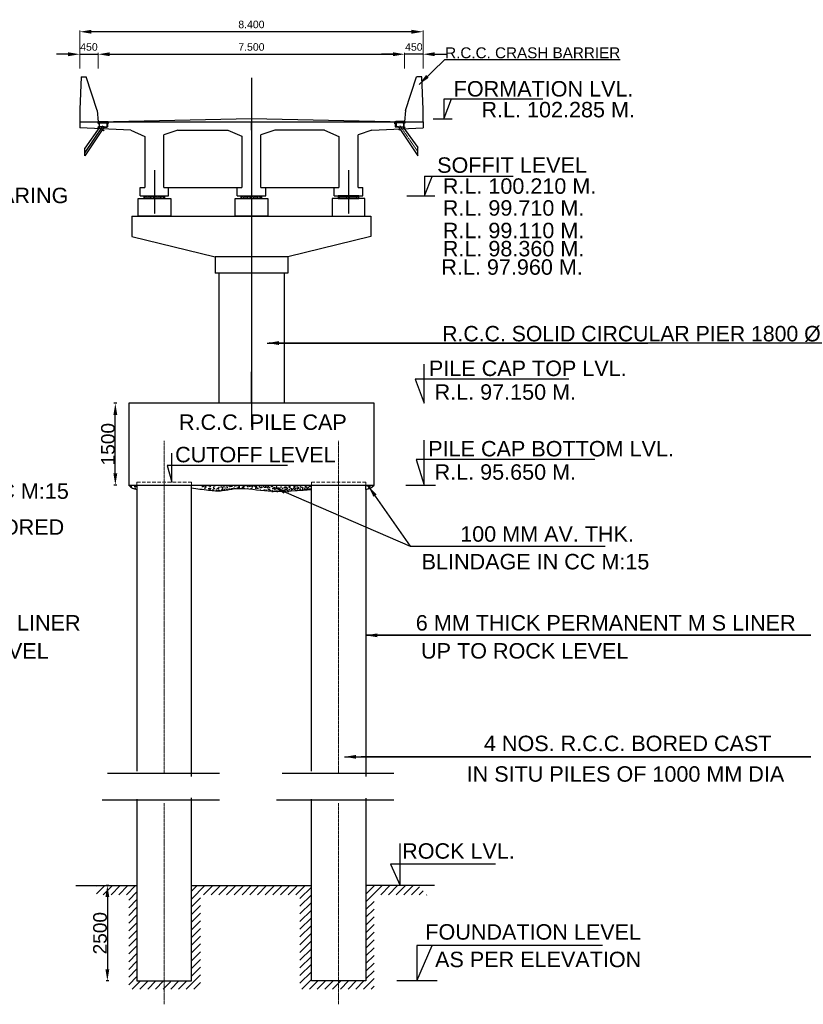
# Model space of a CAD drawing. Header units: inches. Extents: x 4599583 to 28059683, y 2538860 to 28133222499.
# Tile 4 of 89: x 14077764 to 14135288, y 2601718 to 2673991. Entities that reach past the tile are written whole.
import ezdxf

# ---------------------------------------------------------------- set-up
doc = ezdxf.new("R2010")
doc.units = ezdxf.units.IN
doc.header["$MEASUREMENT"] = 0
doc.linetypes.add('CENTER', pattern=[2, 1.25, -0.25, 0.25, -0.25])
doc.linetypes.add('HIDDEN', pattern=[0.375, 0.25, -0.125])
for name, color, linetype, lineweight in [('BSTR', 62, 'Continuous', 13), ('CEN', 3, 'CENTER', 13), ('STEEL', 12, 'Continuous', 35), ('STR', 7, 'Continuous', 25), ('SYM', 8, 'Continuous', 5)]:
    doc.layers.add(name, color=color, linetype=linetype, lineweight=lineweight)
for name, color, linetype in [('CENTER', 3, 'CENTER'), ('CHNGE', 31, 'Continuous'), ('TEX', 6, 'Continuous'), ('text', 7, 'Continuous')]:
    doc.layers.add(name, color=color, linetype=linetype)
doc.layers.add('dim', color=7, linetype='Continuous', plot=False)
doc.styles.add('ROMANS', font='arial.ttf')
doc.linetypes.add('ZIGZAG', pattern='A,0.0001,-0.2,[131,ltypeshp.shx,S=0.2,R=0,X=-0.2,Y=0],-0.4,[131,ltypeshp.shx,S=0.2,R=180,X=0.2,Y=0],-0.2', length=0.8001)
doc.dimstyles.new('ROMANS', dxfattribs={"dimtxt": 1000, "dimasz": 850, "dimexe": 100, "dimexo": 100, "dimgap": 25, "dimtad": 1, "dimdec": 0, "dimzin": 9, "dimdsep": 46, "dimtxsty": 'ROMANS', "dimcen": 325, "dimclrd": 4, "dimclre": 4, "dimclrt": 6, "dimadec": 0, "dimazin": 0, "dimtfac": 1, "dimtdec": 0, "dimtmove": 0, "dimatfit": 3, "dimfxl": 1, "dimtolj": 1, "dimtzin": 9, "dimarcsym": 0})
pattern_1 = [(50, (16737064.63, 2927190.3), (430.351806, -37.650904), [44.99955, -494.99505]), (355, (16737064.63, 2927190.3), (-83.24997, 451.31077), [35.99964, -395.99604]), (100.4514, (16737100.5, 2927187.15), (347.10216, 413.65959), [38.24373, -420.68106]), (46.1842, (16737064.63, 2927310.3), (640.33823, -99.31042), [67.49932, -742.49257]), (96.6356, (16737118, 2927302), (560.79202, 584.46488), [57.3656, -631.02149]), (351.1842, (16737064.6, 2927310.3), (560.79156, 584.46532), [53.99946, -593.99406]), (21, (16737124.63, 2927280.3), (358.14065, -241.56892), [44.99955, -494.99505]), (326, (16737124.63, 2927280.3), (145.98774, 435.085676), [35.99964, -395.99604]), (71.4514, (16737154.47, 2927260.16), (504.128536, 193.51636), [38.24373, -420.68106]), (37.5, (16737064.63, 2927190.29), (7.29584, 199.734315), [0, -391.196088, 0, -401.99598, 0, -397.496025]), (7.5, (16737064.63, 2927190.3), (157.840144, 236.64466), [0, -229.197708, 0, -382.196178, 0, -151.498485]), (327.5, (16736930.83, 2927190.29), (320.290259, -13.532788), [0, -149.9985, 0, -467.99532, 0, -620.99379]), (317.5, (16736870.83, 2927190.3), (349.908202, 60.06239), [0, -194.99805, 0, -310.796892, 0, -440.99559])]
pattern_2 = [(45, (13706552.73, 2297465.47), (-282.83988, 282.83988), [])]

# ---------------------------------------------------------------- blocks, each defined once
blk = doc.blocks.new('*D250')
at = {"layer": 'Defpoints', "color": 0, "transparency": 16777216}
for p in [(14084784, 2645832), (14085774, 2645832), (14085774, 2639833)]:
    blk.add_point(p, dxfattribs=at)
at = {"layer": 'STR', "color": 0, "lineweight": -2, "transparency": 16777216}
for p, q in [((14084884, 2645832), (14084684, 2645832)), ((14084784, 2640683), (14084784, 2644982)), ((14084884, 2639833), (14084684, 2639833))]:
    blk.add_line(p, q, dxfattribs=at)
at = {"layer": 'STR', "color": 0, "transparency": 16777216}
for points in [[(14084643, 2644982), (14084926, 2644982), (14084784, 2645832)], [(14084643, 2640683), (14084926, 2640683), (14084784, 2639833)]]:
    blk.add_solid(points, dxfattribs=at)
at = {"layer": 'STR', "color": 6, "transparency": 16777216, "insert": (14084249, 2642832), "char_height": 1000, "attachment_point": 5, "rotation": 90, "style": 'ROMANS'}
blk.add_mtext('\\A1;{\\C256;1500}', dxfattribs=at)
blk = doc.blocks.new('*D252')
at = {"layer": 'Defpoints', "color": 0, "transparency": 16777216}
for p in [(14086374, 2610438), (14084200, 2603438), (14086374, 2603438)]:
    blk.add_point(p, dxfattribs=at)
at = {"layer": 'STR', "color": 0, "lineweight": -2, "transparency": 16777216}
for p, q in [((14084300, 2610438), (14084100, 2610438)), ((14084200, 2609588), (14084200, 2604288)), ((14084300, 2603438), (14084100, 2603438))]:
    blk.add_line(p, q, dxfattribs=at)
at = {"layer": 'STR', "color": 0, "transparency": 16777216}
for points in [[(14084059, 2609588), (14084342, 2609588), (14084200, 2610438)], [(14084059, 2604288), (14084342, 2604288), (14084200, 2603438)]]:
    blk.add_solid(points, dxfattribs=at)
at = {"layer": 'STR', "color": 6, "transparency": 16777216, "insert": (14083665, 2606938), "char_height": 1000, "attachment_point": 5, "rotation": 90, "style": 'ROMANS'}
blk.add_mtext('\\A1;{\\C256;2500}', dxfattribs=at)
blk = doc.blocks.new('*D254')
at = {"layer": 'Defpoints', "color": 0, "transparency": 16777216}
for p in [(14082174, 2673106), (14082174, 2670926), (14107374, 2670926)]:
    blk.add_point(p, dxfattribs=at)
at = {"layer": 'dim', "lineweight": 5, "transparency": 16777216}
for p, q in [((14082174, 2671026), (14082174, 2673206)), ((14107374, 2671026), (14107374, 2673206))]:
    blk.add_line(p, q, dxfattribs=at)
at = {"layer": 'dim', "lineweight": -2, "transparency": 16777216}
blk.add_line((14106522, 2673106), (14083026, 2673106), dxfattribs=at)
at = {"layer": 'dim', "transparency": 16777216}
for points in [[(14083026, 2673248), (14083026, 2672964), (14082174, 2673106)], [(14106522, 2673248), (14106522, 2672964), (14107374, 2673106)]]:
    blk.add_solid(points, dxfattribs=at)
at = {"layer": 'dim', "color": 6, "transparency": 16777216, "insert": (14094774, 2673637), "char_height": 550, "attachment_point": 5, "style": 'ROMANS'}
blk.add_mtext('\\A1;{\\C256;8.400}', dxfattribs=at)
blk = doc.blocks.new('*D255')
at = {"layer": 'Defpoints', "color": 0, "transparency": 16777216}
for p in [(14106024, 2671455), (14083524, 2670307), (14106024, 2670307)]:
    blk.add_point(p, dxfattribs=at)
at = {"layer": 'dim', "color": 4, "lineweight": 5, "transparency": 16777216}
for p, q in [((14083524, 2670407), (14083524, 2671555)), ((14106024, 2670407), (14106024, 2671555))]:
    blk.add_line(p, q, dxfattribs=at)
at = {"layer": 'dim', "lineweight": -2, "transparency": 16777216}
blk.add_line((14084376, 2671455), (14105172, 2671455), dxfattribs=at)
at = {"layer": 'dim', "transparency": 16777216}
for points in [[(14084376, 2671597), (14084376, 2671313), (14083524, 2671455)], [(14105172, 2671597), (14105172, 2671313), (14106024, 2671455)]]:
    blk.add_solid(points, dxfattribs=at)
at = {"layer": 'dim', "color": 6, "transparency": 16777216, "insert": (14094774, 2671986), "char_height": 550, "attachment_point": 5, "style": 'ROMANS'}
blk.add_mtext('\\A1;7.500', dxfattribs=at)
blk = doc.blocks.new('*D256')
at = {"layer": 'Defpoints', "color": 0, "transparency": 16777216}
for p in [(14083524, 2671455), (14082174, 2670307), (14083524, 2670307)]:
    blk.add_point(p, dxfattribs=at)
at = {"layer": 'dim', "lineweight": -2, "transparency": 16777216}
for p, q in [((14081322, 2671455), (14080470, 2671455)), ((14082174, 2671455), (14083524, 2671455)), ((14084376, 2671455), (14085228, 2671455))]:
    blk.add_line(p, q, dxfattribs=at)
at = {"layer": 'dim', "lineweight": 5, "transparency": 16777216}
for p, q in [((14082174, 2670407), (14082174, 2671555)), ((14083524, 2670407), (14083524, 2671555))]:
    blk.add_line(p, q, dxfattribs=at)
at = {"layer": 'dim', "transparency": 16777216}
for points in [[(14081322, 2671597), (14081322, 2671313), (14082174, 2671455)], [(14084376, 2671597), (14084376, 2671313), (14083524, 2671455)]]:
    blk.add_solid(points, dxfattribs=at)
at = {"layer": 'dim', "color": 6, "transparency": 16777216, "insert": (14082849, 2671986), "char_height": 550, "attachment_point": 5, "style": 'ROMANS'}
blk.add_mtext('\\A1;{\\C256;450}', dxfattribs=at)
blk = doc.blocks.new('*D257')
at = {"layer": 'Defpoints', "color": 0, "transparency": 16777216}
for p in [(14106024, 2671455), (14106024, 2670307), (14107374, 2670307)]:
    blk.add_point(p, dxfattribs=at)
at = {"layer": 'dim', "lineweight": -2, "transparency": 16777216}
for p, q in [((14105172, 2671455), (14104320, 2671455)), ((14107374, 2671455), (14106024, 2671455)), ((14108226, 2671455), (14109078, 2671455))]:
    blk.add_line(p, q, dxfattribs=at)
at = {"layer": 'dim', "lineweight": 5, "transparency": 16777216}
for p, q in [((14106024, 2670407), (14106024, 2671555)), ((14107374, 2670407), (14107374, 2671555))]:
    blk.add_line(p, q, dxfattribs=at)
at = {"layer": 'dim', "transparency": 16777216}
for points in [[(14105172, 2671597), (14105172, 2671313), (14106024, 2671455)], [(14108226, 2671597), (14108226, 2671313), (14107374, 2671455)]]:
    blk.add_solid(points, dxfattribs=at)
at = {"layer": 'dim', "color": 6, "transparency": 16777216, "insert": (14106699, 2671986), "char_height": 550, "attachment_point": 5, "style": 'ROMANS'}
blk.add_mtext('\\A1;{\\C256;450}', dxfattribs=at)

msp = doc.modelspace()

# ---------------------------------------------------------------- hatches: boundary and pattern name
h = msp.add_hatch()
h.set_pattern_fill('ANSI31', color=0, scale=75, angle=90, style=0)
h.set_pattern_definition([(45, (14488713.5785, 2393766.412), (6.62912607, -6.62912607), [])])
h.paths.add_polyline_path([(14084096.983, 2666505.995), (14084132.983, 2666505.995), (14084132.983, 2666430.995), (14084096.983, 2666430.995)])
h.paths.add_polyline_path([(14084027.983, 2666430.995), (14083991.983, 2666430.995), (14083991.983, 2666505.995), (14084027.983, 2666505.995)])
h.paths.add_polyline_path([(14083922.983, 2666430.995), (14083886.983, 2666430.995), (14083886.983, 2666505.995), (14083922.983, 2666505.995)])
h.paths.add_polyline_path([(14083781.983, 2666505.995), (14083817.983, 2666505.995), (14083817.983, 2666430.995), (14083781.983, 2666430.995)])
h.paths.add_polyline_path([(14083676.983, 2666505.995), (14083712.983, 2666505.995), (14083712.983, 2666430.995), (14083676.983, 2666430.995)])
h.paths.add_polyline_path([(14083607.983, 2666505.995), (14083607.983, 2666409.995), (14083511.983, 2666409.995), (14083511.983, 2666505.995)])
h = msp.add_hatch()
h.set_pattern_fill('ANSI31', color=0, scale=75, style=0)
h.set_pattern_definition([(135, (14488713.5785, 2393766.412), (6.62912607, 6.62912607), [])])
h.paths.add_polyline_path([(14084201.983, 2666409.995), (14084219.983, 2666409.995), (14084219.983, 2666109.995), (14083986.001, 2666109.995), (14083996.394, 2666127.995), (14084201.983, 2666127.995)])
h.paths.add_polyline_path([(14083589.983, 2666109.995), (14083589.983, 2666391.995), (14083511.983, 2666391.995), (14083511.983, 2666409.995), (14083607.983, 2666409.995), (14083607.983, 2666127.995), (14083649.983, 2666127.995), (14083639.591, 2666109.995)])
h = msp.add_hatch()
h.set_pattern_fill('ANSI31', color=0, scale=75, angle=90, style=0)
h.set_pattern_definition([(45, (14488683.5785, 2393766.412), (6.62912607, -6.62912607), [])])
h.paths.add_polyline_path([(14084243.983, 2666475.995), (14084267.983, 2666475.995), (14084267.983, 2666409.995), (14084243.983, 2666409.995)])
h.paths.add_polyline_path([(14084239.699, 2666475.995), (14084243.983, 2666475.995), (14084243.983, 2666409.995), (14084239.699, 2666409.995)])
h.paths.add_polyline_path([(14084239.699, 2666409.995), (14084228.983, 2666409.995), (14084228.983, 2666475.995), (14084239.699, 2666475.995)])
h.paths.add_polyline_path([(14084218.268, 2666475.995), (14084228.983, 2666475.995), (14084228.983, 2666409.995), (14084218.268, 2666409.995)])
h.paths.add_polyline_path([(14084213.983, 2666475.995), (14084218.268, 2666475.995), (14084218.268, 2666409.995), (14084213.983, 2666409.995)])
h.paths.add_polyline_path([(14084171.983, 2666409.995), (14084171.983, 2666505.995), (14084189.983, 2666505.995), (14084189.983, 2666475.995), (14084213.983, 2666475.995), (14084213.983, 2666409.995)])
h = msp.add_hatch()
h.set_pattern_fill('ANSI31', color=0, scale=75, style=0)
h.set_pattern_definition([(135, (14488683.5785, 2393766.412), (6.62912607, 6.62912607), [])])
h.paths.add_polyline_path([(14084243.983, 2666391.995), (14084243.983, 2666409.995), (14084267.983, 2666409.995), (14084267.983, 2666391.995)])
h.paths.add_polyline_path([(14084243.983, 2666391.995), (14084239.699, 2666391.995), (14084239.699, 2666409.995), (14084243.983, 2666409.995)])
h.paths.add_polyline_path([(14084228.983, 2666409.995), (14084239.699, 2666409.995), (14084239.699, 2666391.995), (14084228.983, 2666391.995)])
h.paths.add_polyline_path([(14084218.268, 2666409.995), (14084228.983, 2666409.995), (14084228.983, 2666391.995), (14084218.268, 2666391.995)])
h.paths.add_polyline_path([(14084213.983, 2666409.995), (14084218.268, 2666409.995), (14084218.268, 2666391.995), (14084213.983, 2666391.995)])
h.paths.add_polyline_path([(14084189.983, 2666391.995), (14084189.983, 2666409.995), (14084213.983, 2666409.995), (14084213.983, 2666391.995)])
h = msp.add_hatch()
h.set_pattern_fill('ANSI31', color=0, scale=3, style=0)
h.set_pattern_definition([(135, (14442094.39283, 2393766.41202), (0.26516504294, 0.26516504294), [])])
h.paths.add_polyline_path([(14084262.976, 2666391.995), (14084258.983, 2666388.245), (14084258.983, 2666391.995)])
h.paths.add_polyline_path([(14084198.983, 2666391.995), (14084198.983, 2666388.245), (14084194.991, 2666391.995)])
h.paths.add_polyline_path([(14084189.983, 2666391.995), (14084193.976, 2666391.995), (14084189.983, 2666388.245)])
h = msp.add_hatch()
h.set_pattern_fill('ANSI31', color=0, scale=75, angle=90, style=0)
h.set_pattern_definition([(135, (13700879.689, 2393766.412), (-6.62912607, -6.62912607), [])])
h.paths.add_polyline_path([(14105319.284, 2666475.995), (14105295.284, 2666475.995), (14105295.284, 2666409.995), (14105319.284, 2666409.995)])
h.paths.add_polyline_path([(14105323.569, 2666475.995), (14105319.284, 2666475.995), (14105319.284, 2666409.995), (14105323.569, 2666409.995)])
h.paths.add_polyline_path([(14105323.569, 2666409.995), (14105334.284, 2666409.995), (14105334.284, 2666475.995), (14105323.569, 2666475.995)])
h.paths.add_polyline_path([(14105345, 2666475.995), (14105334.284, 2666475.995), (14105334.284, 2666409.995), (14105345, 2666409.995)])
h.paths.add_polyline_path([(14105349.284, 2666475.995), (14105345, 2666475.995), (14105345, 2666409.995), (14105349.284, 2666409.995)])
h.paths.add_polyline_path([(14105391.284, 2666409.995), (14105391.284, 2666505.995), (14105373.284, 2666505.995), (14105373.284, 2666475.995), (14105349.284, 2666475.995), (14105349.284, 2666409.995)])
h = msp.add_hatch()
h.set_pattern_fill('ANSI31', color=0, scale=75, style=0)
h.set_pattern_definition([(45, (13700879.689, 2393766.412), (-6.62912607, 6.62912607), [])])
h.paths.add_polyline_path([(14105319.284, 2666391.995), (14105319.284, 2666409.995), (14105295.284, 2666409.995), (14105295.284, 2666391.995)])
h.paths.add_polyline_path([(14105319.284, 2666391.995), (14105323.569, 2666391.995), (14105323.569, 2666409.995), (14105319.284, 2666409.995)])
h.paths.add_polyline_path([(14105334.284, 2666409.995), (14105323.569, 2666409.995), (14105323.569, 2666391.995), (14105334.284, 2666391.995)])
h.paths.add_polyline_path([(14105345, 2666409.995), (14105334.284, 2666409.995), (14105334.284, 2666391.995), (14105345, 2666391.995)])
h.paths.add_polyline_path([(14105349.284, 2666409.995), (14105345, 2666409.995), (14105345, 2666391.995), (14105349.284, 2666391.995)])
h.paths.add_polyline_path([(14105373.284, 2666391.995), (14105373.284, 2666409.995), (14105349.284, 2666409.995), (14105349.284, 2666391.995)])
h = msp.add_hatch()
h.set_pattern_fill('ANSI31', color=0, scale=3, style=0)
h.set_pattern_definition([(45, (13747468.87477, 2393766.41202), (-0.26516504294, 0.26516504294), [])])
h.paths.add_polyline_path([(14105300.292, 2666391.995), (14105304.284, 2666388.245), (14105304.284, 2666391.995)])
h.paths.add_polyline_path([(14105364.284, 2666391.995), (14105364.284, 2666388.245), (14105368.276, 2666391.995)])
h.paths.add_polyline_path([(14105373.284, 2666391.995), (14105369.292, 2666391.995), (14105373.284, 2666388.245)])
h = msp.add_hatch()
h.set_pattern_fill('ANSI31', color=0, scale=75, style=0)
h.set_pattern_definition([(45, (13700834.689, 2393766.412), (-6.62912607, 6.62912607), [])])
h.paths.add_polyline_path([(14105346.284, 2666409.995), (14105328.284, 2666409.995), (14105328.284, 2666109.995), (14105562.266, 2666109.995), (14105551.874, 2666127.995), (14105346.284, 2666127.995)])
h.paths.add_polyline_path([(14105958.284, 2666109.995), (14105958.284, 2666391.995), (14106036.284, 2666391.995), (14106036.284, 2666409.995), (14105940.284, 2666409.995), (14105940.284, 2666127.995), (14105898.284, 2666127.995), (14105908.676, 2666109.995)])
h = msp.add_hatch()
h.set_pattern_fill('ANSI31', color=0, scale=75, angle=90, style=0)
h.set_pattern_definition([(135, (13700834.689, 2393766.412), (-6.62912607, -6.62912607), [])])
h.paths.add_polyline_path([(14105451.284, 2666505.995), (14105415.284, 2666505.995), (14105415.284, 2666430.995), (14105451.284, 2666430.995)])
h.paths.add_polyline_path([(14105520.284, 2666430.995), (14105556.284, 2666430.995), (14105556.284, 2666505.995), (14105520.284, 2666505.995)])
h.paths.add_polyline_path([(14105625.284, 2666430.995), (14105661.284, 2666430.995), (14105661.284, 2666505.995), (14105625.284, 2666505.995)])
h.paths.add_polyline_path([(14105766.284, 2666505.995), (14105730.284, 2666505.995), (14105730.284, 2666430.995), (14105766.284, 2666430.995)])
h.paths.add_polyline_path([(14105871.284, 2666505.995), (14105835.284, 2666505.995), (14105835.284, 2666430.995), (14105871.284, 2666430.995)])
h.paths.add_polyline_path([(14105940.284, 2666505.995), (14105940.284, 2666409.995), (14106036.284, 2666409.995), (14106036.284, 2666505.995)])
at = {"layer": 'STEEL', "lineweight": 25}
h = msp.add_hatch(dxfattribs=at)
h.set_pattern_fill('AR-CONC', color=0, scale=59.9994, style=0)
h.set_pattern_definition(pattern_1)
h.paths.add_polyline_path([(14086374.128, 2639832.506), (14085774.134, 2639832.506, 0.197566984), (14086374.128, 2639512.509)])
h = msp.add_hatch(dxfattribs=at)
h.set_pattern_fill('AR-CONC', color=0, scale=59.9994, style=0)
h.set_pattern_definition(pattern_1)
edge = h.paths.add_edge_path()
edge.add_line((14094774.044, 2639832.506), (14091174.08, 2639832.506))
edge.add_line((14091174.08, 2639832.506), (14091174.08, 2639618.353))
edge.add_spline(control_points=[(14091174.08, 2639618.353), (14091324.391, 2639560.508), (14091790.126, 2639381.633), (14092582.83, 2639384.264), (14093613.352, 2639624.395), (14094327.98, 2639586.189), (14094774.044, 2639539.044)], knot_values=[0.674050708, 0.674050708, 0.674050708, 0.674050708, 120.996110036, 373.42191176, 577.886559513, 911.963916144, 911.963916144, 911.963916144, 911.963916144], degree=3, periodic=0)
edge.add_line((14094774.044, 2639539.044), (14094774.044, 2639832.506))
edge = h.paths.add_edge_path()
edge.add_spline(control_points=[(14094774.044, 2639539.044), (14095090.81, 2639505.565), (14096164.563, 2639352.675), (14097380.626, 2639277.749), (14098243.394, 2639481.642), (14098677.756, 2639474.283)], knot_values=[911.963916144, 911.963916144, 911.963916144, 911.963916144, 1149.204394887, 1712.636086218, 1813.149954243, 1813.149954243, 1813.149954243, 1813.149954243], degree=3, periodic=0)
edge.add_line((14099174, 2639512.509), (14099174, 2639832.506))
edge.add_line((14099174, 2639832.506), (14094774.044, 2639832.506))
edge.add_line((14094774.044, 2639832.506), (14094774.044, 2639539.044))
h = msp.add_hatch(dxfattribs=at)
h.set_pattern_fill('AR-CONC', color=0, scale=59.9994, style=0)
h.set_pattern_definition(pattern_1)
h.paths.add_polyline_path([(14103173.96, 2639832.506), (14103773.954, 2639832.506, -0.197566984), (14103173.96, 2639512.509)])
at = {"layer": 'SYM'}
h = msp.add_hatch(dxfattribs=at)
h.set_pattern_fill('ANGLE', color=0, scale=15, angle=360, style=0)
h.set_pattern_definition([(360, (13948439.84, 2425571.98), (3e-14, 104.774998), [76.2, -28.575]), (90, (13948439.84, 2425571.98), (-104.774998, 3e-14), [76.2, -28.575])])
h.paths.add_polyline_path([(14088399.132, 2661073.499), (14087649.132, 2661073.499), (14087649.132, 2660875.499), (14088399.132, 2660875.499)])
h.paths.add_polyline_path([(14087649.132, 2661073.499), (14086899.132, 2661073.499), (14086899.132, 2660875.499), (14087649.132, 2660875.499)])
h = msp.add_hatch(dxfattribs=at)
h.set_pattern_fill('ANGLE', color=0, scale=15, angle=360, style=0)
h.set_pattern_definition([(360, (13955564.84, 2425571.98), (3e-14, 104.774998), [76.2, -28.575]), (90, (13955564.84, 2425571.98), (-104.774998, 3e-14), [76.2, -28.575])])
h.paths.add_polyline_path([(14095524.134, 2661073.499), (14094774.134, 2661073.499), (14094774.134, 2660875.499), (14095524.134, 2660875.499)])
h.paths.add_polyline_path([(14094774.134, 2661073.499), (14094024.134, 2661073.499), (14094024.134, 2660875.499), (14094774.134, 2660875.499)])
h = msp.add_hatch(dxfattribs=at)
h.set_pattern_fill('ANGLE', color=0, scale=15, angle=360, style=0)
h.set_pattern_definition([(180, (14241108.43, 2425571.98), (-3e-14, 104.774998), [76.2, -28.575]), (90, (14241108.43, 2425571.98), (104.774998, 3e-14), [76.2, -28.575])])
h.paths.add_polyline_path([(14101149.135, 2661073.499), (14101899.135, 2661073.499), (14101899.135, 2660875.499), (14101149.135, 2660875.499)])
h.paths.add_polyline_path([(14101899.135, 2661073.499), (14102649.135, 2661073.499), (14102649.135, 2660875.499), (14101899.135, 2660875.499)])
h = msp.add_hatch(dxfattribs=at)
h.set_pattern_fill('ANSI31', color=0, scale=3199.968, style=0)
h.set_pattern_definition(pattern_2)
h.paths.add_polyline_path([(14086374.128, 2603437.87), (14086374.128, 2610437.8), (14083407.601, 2610437.8), (14083407.601, 2609761.153), (14085774.134, 2609761.153), (14085774.134, 2602837.876), (14088774.104, 2602837.876), (14088774.104, 2603437.87)])
h.paths.add_polyline_path([(14103773.954, 2602837.876), (14103773.954, 2609761.153), (14107862.81, 2609761.153), (14107862.81, 2609437.81), (14107048.098, 2610437.8), (14103173.96, 2610437.8), (14103173.96, 2603437.87), (14100773.984, 2603437.87), (14100773.984, 2602837.876)])
h = msp.add_hatch(dxfattribs=at)
h.set_pattern_fill('ANSI31', color=0, scale=3199.968, style=0)
h.set_pattern_definition(pattern_2)
h.paths.add_polyline_path([(14090374.088, 2610437.8), (14090374.088, 2603437.87), (14088774.104, 2603437.87), (14088774.104, 2602837.876), (14091033.228, 2602837.876), (14091033.228, 2609761.153), (14098335.984, 2609761.153), (14098335.984, 2602837.876), (14100773.984, 2602837.876), (14100773.984, 2603437.87), (14099174, 2603437.87), (14099174, 2610437.8)])

# ---------------------------------------------------------------- linework, layer by layer
at = {"color": 0, "ltscale": 800}
for p, q in [((14082271.634, 2669803.207), (14082174.134, 2667403.207)), ((14082174.134, 2667403.207), (14082174.134, 2666053.207)), ((14094774.134, 2665873.207), (14094774.134, 2666503.207)), ((14088349.132, 2661673.499), (14088349.132, 2665531.54)), ((14102599.135, 2661673.499), (14102599.135, 2665531.54)), ((14086599.132, 2661073.499), (14088699.132, 2661073.499)), ((14093724.134, 2661073.499), (14095824.134, 2661073.499)), ((14094024.134, 2661073.499), (14095524.134, 2661073.499)), ((14100849.135, 2661073.499), (14102949.135, 2661073.499)), ((14101149.135, 2661073.499), (14102599.135, 2661073.499)), ((14092104.134, 2656579.205), (14092104.134, 2655379.205)), ((14097444.134, 2656579.205), (14097444.134, 2655379.205)), ((14094774.134, 2645832.434), (14094774.134, 2648154.935))]:
    msp.add_line(p, q, dxfattribs=at)
at = {"color": 0}
for p, q in [((14082271.634, 2669803.207), (14082646.634, 2669803.207)), ((14083454.461, 2667333.959), (14082646.634, 2669803.207)), ((14106093.807, 2667333.959), (14106901.634, 2669803.207)), ((14107276.634, 2669803.207), (14106901.634, 2669803.207)), ((14107374.134, 2667403.207), (14107276.634, 2669803.207)), ((14083454.461, 2667333.959), (14083524.134, 2666503.207)), ((14106093.807, 2667333.959), (14106024.134, 2666503.207)), ((14107374.134, 2666503.207), (14107374.134, 2667403.207)), ((14082174.134, 2666503.207), (14107374.134, 2666503.207)), ((14083868.414, 2666206.328), (14082551.766, 2664254.149)), ((14083511.983, 2666505.995), (14083511.983, 2666391.995)), ((14083511.983, 2666505.995), (14084189.983, 2666505.995)), ((14083511.983, 2666409.995), (14084267.983, 2666409.995)), ((14083511.983, 2666391.995), (14083589.983, 2666391.995)), ((14083589.983, 2666391.995), (14083589.983, 2666109.995)), ((14083607.983, 2666505.995), (14083607.983, 2666127.995)), ((14083676.983, 2666505.995), (14083676.983, 2666430.995)), ((14083676.983, 2666430.995), (14083712.983, 2666430.995)), ((14083712.983, 2666505.995), (14083712.983, 2666430.995)), ((14083781.983, 2666505.995), (14083781.983, 2666430.995)), ((14083781.983, 2666430.995), (14083817.983, 2666430.995)), ((14083817.983, 2666505.995), (14083817.983, 2666430.995)), ((14083886.983, 2666505.995), (14083886.983, 2666430.995)), ((14083886.983, 2666430.995), (14083892.983, 2666430.995)), ((14083892.983, 2666505.995), (14083892.983, 2666430.995)), ((14083961.983, 2666505.995), (14083961.983, 2666430.995)), ((14083961.983, 2666430.995), (14083997.983, 2666430.995)), ((14083997.983, 2666505.995), (14083997.983, 2666430.995)), ((14084066.983, 2666505.995), (14084066.983, 2666430.995)), ((14084066.983, 2666430.995), (14084102.983, 2666430.995)), ((14084102.983, 2666505.995), (14084102.983, 2666430.995)), ((14084171.983, 2666505.995), (14084171.983, 2666127.995)), ((14084189.983, 2666505.995), (14084189.983, 2666475.995)), ((14084189.983, 2666475.995), (14084267.983, 2666475.995)), ((14084189.983, 2666409.995), (14084189.983, 2666109.995)), ((14084189.983, 2666391.995), (14084267.983, 2666391.995)), ((14084193.976, 2666391.995), (14084189.983, 2666388.245)), ((14084194.991, 2666391.995), (14084198.983, 2666388.245)), ((14084261.983, 2666484.995), (14084195.983, 2666484.995)), ((14084195.983, 2666484.995), (14084195.983, 2666475.995)), ((14084261.983, 2666361.995), (14084195.983, 2666361.995)), ((14084195.983, 2666352.995), (14084195.983, 2666361.995)), ((14084261.983, 2666352.995), (14084195.983, 2666352.995)), ((14084198.983, 2666492.495), (14084198.983, 2666484.995)), ((14084198.983, 2666384.495), (14084198.983, 2666391.995)), ((14084258.983, 2666376.995), (14084198.983, 2666376.995)), ((14084198.983, 2666369.495), (14084198.983, 2666376.995)), ((14084251.483, 2666499.995), (14084206.483, 2666499.995)), ((14084213.983, 2666484.995), (14084213.983, 2666492.495)), ((14084213.983, 2666475.995), (14084213.983, 2666391.995)), ((14084213.983, 2666391.995), (14084213.983, 2666384.495)), ((14084213.983, 2666376.995), (14084213.983, 2666369.495)), ((14084218.268, 2666391.995), (14084218.268, 2666475.995)), ((14084228.983, 2666505.995), (14084228.983, 2666345.902)), ((14084239.699, 2666391.995), (14084239.699, 2666475.995)), ((14084243.983, 2666484.995), (14084243.983, 2666492.495)), ((14084243.983, 2666475.995), (14084243.983, 2666391.995)), ((14084243.983, 2666391.995), (14084243.983, 2666384.495)), ((14084243.983, 2666376.995), (14084243.983, 2666369.495)), ((14084258.983, 2666492.495), (14084258.983, 2666484.995)), ((14084258.983, 2666384.495), (14084258.983, 2666391.995)), ((14084262.976, 2666391.995), (14084258.983, 2666388.245)), ((14084258.983, 2666369.495), (14084258.983, 2666376.995)), ((14084261.983, 2666484.995), (14084261.983, 2666475.995)), ((14084261.983, 2666352.995), (14084261.983, 2666361.995)), ((14084267.983, 2666475.995), (14084267.983, 2666391.995)), ((14105373.284, 2666475.995), (14105295.284, 2666475.995)), ((14105295.284, 2666475.995), (14105295.284, 2666391.995)), ((14106036.284, 2666409.995), (14105295.284, 2666409.995)), ((14105373.284, 2666391.995), (14105295.284, 2666391.995)), ((14105300.292, 2666391.995), (14105304.284, 2666388.245)), ((14105301.284, 2666484.995), (14105367.284, 2666484.995)), ((14105301.284, 2666484.995), (14105301.284, 2666475.995)), ((14105301.284, 2666361.995), (14105367.284, 2666361.995)), ((14105301.284, 2666352.995), (14105301.284, 2666361.995)), ((14105301.284, 2666352.995), (14105367.284, 2666352.995)), ((14105304.284, 2666492.495), (14105304.284, 2666484.995)), ((14105304.284, 2666384.495), (14105304.284, 2666391.995)), ((14105304.284, 2666376.995), (14105364.284, 2666376.995)), ((14105304.284, 2666369.495), (14105304.284, 2666376.995)), ((14105311.784, 2666499.995), (14105356.784, 2666499.995)), ((14105319.284, 2666484.995), (14105319.284, 2666492.495)), ((14105319.284, 2666475.995), (14105319.284, 2666391.995)), ((14105319.284, 2666391.995), (14105319.284, 2666384.495)), ((14105319.284, 2666376.995), (14105319.284, 2666369.495)), ((14105323.569, 2666391.995), (14105323.569, 2666475.995)), ((14105334.284, 2666505.995), (14105334.284, 2666345.902)), ((14105345, 2666391.995), (14105345, 2666475.995)), ((14105349.284, 2666484.995), (14105349.284, 2666492.495)), ((14105349.284, 2666475.995), (14105349.284, 2666391.995)), ((14105349.284, 2666391.995), (14105349.284, 2666384.495)), ((14105349.284, 2666376.995), (14105349.284, 2666369.495)), ((14105364.284, 2666492.495), (14105364.284, 2666484.995)), ((14105364.284, 2666384.495), (14105364.284, 2666391.995)), ((14105368.276, 2666391.995), (14105364.284, 2666388.245)), ((14105364.284, 2666369.495), (14105364.284, 2666376.995)), ((14105367.284, 2666484.995), (14105367.284, 2666475.995)), ((14105367.284, 2666352.995), (14105367.284, 2666361.995)), ((14105369.292, 2666391.995), (14105373.284, 2666388.245)), ((14105373.284, 2666505.995), (14105373.284, 2666475.995)), ((14106036.284, 2666505.995), (14105373.284, 2666505.995)), ((14105373.284, 2666409.995), (14105373.284, 2666109.995)), ((14105391.284, 2666505.995), (14105391.284, 2666127.995)), ((14105445.284, 2666505.995), (14105445.284, 2666430.995)), ((14105481.284, 2666430.995), (14105445.284, 2666430.995)), ((14105481.284, 2666505.995), (14105481.284, 2666430.995)), ((14105550.284, 2666505.995), (14105550.284, 2666430.995)), ((14105586.284, 2666430.995), (14105550.284, 2666430.995)), ((14105586.284, 2666505.995), (14105586.284, 2666430.995)), ((14105655.284, 2666505.995), (14105655.284, 2666430.995)), ((14105661.284, 2666430.995), (14105655.284, 2666430.995)), ((14105661.284, 2666505.995), (14105661.284, 2666430.995)), ((14105730.284, 2666505.995), (14105730.284, 2666430.995)), ((14105766.284, 2666430.995), (14105730.284, 2666430.995)), ((14105766.284, 2666505.995), (14105766.284, 2666430.995)), ((14105835.284, 2666505.995), (14105835.284, 2666430.995)), ((14105871.284, 2666430.995), (14105835.284, 2666430.995)), ((14105871.284, 2666505.995), (14105871.284, 2666430.995)), ((14105940.284, 2666505.995), (14105940.284, 2666127.995)), ((14106036.284, 2666391.995), (14105958.284, 2666391.995)), ((14105958.284, 2666391.995), (14105958.284, 2666109.995)), ((14106036.284, 2666505.995), (14106036.284, 2666391.995)), ((14107374.134, 2666503.207), (14107374.134, 2666053.207)), ((14107374.134, 2666503.207), (14107374.134, 2666053.207)), ((14085924.134, 2665873.207), (14082174.134, 2666053.207)), ((14083649.983, 2666127.995), (14082551.766, 2664554.149)), ((14083966.394, 2666127.995), (14082551.766, 2663999.149)), ((14083507.569, 2666105.509), (14083498.569, 2666089.92)), ((14083602.492, 2666029.92), (14083498.569, 2666089.92)), ((14083611.492, 2666045.509), (14083507.569, 2666105.509)), ((14083544.591, 2666084.134), (14083535.591, 2666068.545)), ((14083567.03, 2666088.499), (14083543.03, 2666046.93)), ((14083574.469, 2666066.884), (14083565.469, 2666051.295)), ((14083589.983, 2666109.995), (14083639.591, 2666109.995)), ((14083649.983, 2666127.995), (14083607.983, 2666127.995)), ((14083966.394, 2666127.995), (14083649.983, 2666127.995)), ((14083932.332, 2665833.209), (14083858.409, 2665863.209)), ((14083941.332, 2665848.798), (14083867.409, 2665878.798)), ((14083904.31, 2665840.173), (14083895.31, 2665854.584)), ((14083904.432, 2665857.423), (14083895.432, 2665841.834)), ((14083896.871, 2665861.788), (14083902.871, 2665850.219)), ((14083941.332, 2665848.798), (14083932.332, 2665833.209)), ((14083956.001, 2666109.995), (14084189.983, 2666109.995)), ((14083966.394, 2666127.995), (14084171.983, 2666127.995)), ((14085924.134, 2665873.207), (14086949.132, 2665423.207)), ((14086949.132, 2665423.207), (14086949.132, 2661673.499)), ((14089374.134, 2665873.207), (14088349.132, 2665531.54)), ((14089374.134, 2665873.207), (14093049.134, 2665873.207)), ((14093049.134, 2665873.207), (14094074.134, 2665430.502)), ((14094074.134, 2665430.502), (14094074.134, 2661673.499)), ((14096499.134, 2665873.207), (14095474.132, 2665531.54)), ((14100148.925, 2665873.207), (14096499.134, 2665873.207)), ((14100148.925, 2665873.207), (14101199.135, 2665423.207)), ((14101199.135, 2665423.207), (14101199.135, 2661673.499)), ((14103624.134, 2665873.207), (14102599.135, 2665531.54)), ((14103624.134, 2665873.207), (14107374.134, 2666053.207)), ((14105592.266, 2666109.995), (14105373.284, 2666109.995)), ((14105581.874, 2666127.995), (14105391.284, 2666127.995)), ((14105581.874, 2666127.995), (14106996.501, 2663999.149)), ((14105581.874, 2666127.995), (14105898.284, 2666127.995)), ((14105606.935, 2665923.798), (14105680.858, 2665953.798)), ((14105606.935, 2665923.798), (14105615.935, 2665908.209)), ((14105615.935, 2665908.209), (14105689.858, 2665938.209)), ((14105643.836, 2665932.423), (14105652.836, 2665916.834)), ((14105643.958, 2665915.173), (14105652.958, 2665929.584)), ((14105898.284, 2666127.995), (14106996.501, 2664599.149)), ((14105898.284, 2666127.995), (14105940.284, 2666127.995)), ((14105958.284, 2666109.995), (14105908.676, 2666109.995)), ((14105936.776, 2666045.509), (14106040.699, 2666105.509)), ((14105945.776, 2666029.92), (14106049.699, 2666089.92)), ((14105973.798, 2666066.884), (14105982.798, 2666051.295)), ((14105981.237, 2666088.499), (14106005.237, 2666046.93)), ((14106003.676, 2666084.134), (14106012.676, 2666068.545)), ((14106040.699, 2666105.509), (14106049.699, 2666089.92)), ((14082551.766, 2663999.149), (14082551.766, 2664554.149)), ((14094774.124, 2664217.513), (14094774.134, 2664217.513)), ((14106996.501, 2663999.149), (14106996.501, 2664599.149)), ((14088349.132, 2661673.499), (14094074.134, 2661673.499)), ((14095474.132, 2661673.499), (14101199.135, 2661673.499)), ((14102599.135, 2661673.499), (14102949.135, 2661673.499)), ((14086899.132, 2661073.499), (14088399.132, 2661073.499)), ((14094024.134, 2661073.499), (14095524.134, 2661073.499)), ((14101149.135, 2661073.499), (14102649.135, 2661073.499)), ((14081884.616, 2610440.569), (14086374.128, 2610440.569)), ((14107862.81, 2610440.569), (14103173.96, 2610440.569))]:
    msp.add_line(p, q, dxfattribs=at)
at = {"color": 0, "ltscale": 200}
for p, q in [((14108925.203, 2666768.873), (14109455.963, 2668176.831)), ((14108105.187, 2666725.541), (14109509.234, 2666725.541)), ((14107484.644, 2662503.919), (14113995.796, 2662503.919)), ((14107484.644, 2661073.499), (14108044.129, 2662476.446)), ((14106177.954, 2661073.499), (14108235.987, 2661073.499))]:
    msp.add_line(p, q, dxfattribs=at)
at = {"ltscale": 800}
for p, q in [((14095474.132, 2661673.499), (14095474.132, 2665531.54)), ((14103173.96, 2639512.509), (14103173.96, 2639832.506))]:
    msp.add_line(p, q, dxfattribs=at)
at = {"color": 7, "ltscale": 800}
for p, q in [((14086599.132, 2661073.499), (14086599.132, 2661673.499)), ((14086599.132, 2661673.499), (14086949.132, 2661673.499)), ((14088699.132, 2661073.499), (14088699.132, 2661673.499)), ((14093724.134, 2661073.499), (14093724.134, 2661673.499)), ((14095824.134, 2661073.499), (14095824.134, 2661673.499)), ((14100849.135, 2661073.499), (14100849.135, 2661673.499)), ((14102949.135, 2661073.499), (14102949.135, 2661673.499))]:
    msp.add_line(p, q, dxfattribs=at)
at = {"color": 0, "linetype": 'ZIGZAG', "ltscale": 1500}
for p, q in [((14084221.339, 2618679.815), (14092437.492, 2618679.815)), ((14097021.211, 2618679.815), (14105237.364, 2618679.815)), ((14083812.434, 2616725.016), (14092437.492, 2616725.016)), ((14096612.306, 2616725.016), (14105237.364, 2616725.016))]:
    msp.add_line(p, q, dxfattribs=at)
at = {"color": 0, "ltscale": 200}
msp.add_lwpolyline([(14108925.203, 2666725.541), (14108925.203, 2668176.831), (14116159.502, 2668176.831)], dxfattribs=at)
at = {"color": 0}
msp.add_lwpolyline([(14083514.368, 2666503.207), (14094774.134, 2666728.207), (14106074.393, 2666503.207)], dxfattribs=at)
msp.add_lwpolyline([(14086899.132, 2661073.499), (14088399.132, 2661073.499), (14088399.132, 2660875.499), (14086899.132, 2660875.499)], close=True, dxfattribs=at)
for centre, radius, start, end in [((14084206.483, 2666492.495), 7.5, 0, 180), ((14084206.483, 2666384.495), 7.5, 180, 0), ((14084206.483, 2666369.495), 7.5, 180, 0), ((14084228.983, 2666481.245), 18.75, 36.86984849, 143.13015151), ((14084228.983, 2666395.745), 18.75, 216.86984849, 323.13015151), ((14084228.983, 2666380.745), 18.75, 216.86984849, 323.13015151), ((14084251.483, 2666492.495), 7.5, 0, 180), ((14084251.483, 2666384.495), 7.5, 180, 0), ((14084251.483, 2666369.495), 7.5, 180, 0), ((14105311.784, 2666492.495), 7.5, 0, 180), ((14105311.784, 2666384.495), 7.5, 180, 0), ((14105311.784, 2666369.495), 7.5, 180, 0), ((14105334.284, 2666481.245), 18.75, 36.86984849, 143.13015151), ((14105334.284, 2666395.745), 18.75, 216.86984849, 323.13015151), ((14105334.284, 2666380.745), 18.75, 216.86984849, 323.13015151), ((14105356.784, 2666492.495), 7.5, 0, 180), ((14105356.784, 2666384.495), 7.5, 180, 0), ((14105356.784, 2666369.495), 7.5, 180, 0)]:
    msp.add_arc(centre, radius, start, end, dxfattribs=at)
at = {"layer": 'BSTR', "color": 0, "linetype": 'HIDDEN', "ltscale": 1000}
for points in [[(14086374.128, 2640032.504), (14090374.088, 2640032.504), (14090374.088, 2639832.506), (14086374.128, 2639832.506)], [(14103173.96, 2640032.504), (14099174, 2640032.504), (14099174, 2639832.506), (14103173.96, 2639832.506)]]:
    msp.add_lwpolyline(points, close=True, dxfattribs=at)
at = {"layer": 'CEN', "color": 0, "ltscale": 0.3}
msp.add_line((14105679.854, 2666206.328), (14106996.501, 2664299.149), dxfattribs=at)
at = {"layer": 'CEN', "color": 0, "ltscale": 40}
for p, q in [((14088374.108, 2618728.452), (14088374.108, 2643066.283)), ((14101173.98, 2618724.82), (14101173.98, 2643066.283)), ((14088374.108, 2601718.053), (14088374.108, 2616483.638)), ((14101173.98, 2601718.053), (14101173.98, 2616488.124))]:
    msp.add_line(p, q, dxfattribs=at)
at = {"layer": 'CENTER', "color": 0, "linetype": 'CENTER'}
msp.add_line((14105651.397, 2665936.788), (14105645.397, 2665925.219), dxfattribs=at)
at = {"layer": 'CENTER', "color": 0, "ltscale": 25}
for p, q in [((14087649.134, 2662936.602), (14087649.134, 2659742.202)), ((14101899.134, 2662936.602), (14101899.134, 2659742.202))]:
    msp.add_line(p, q, dxfattribs=at)
at = {"layer": 'CHNGE', "color": 0}
msp.add_line((14107484.644, 2662503.919), (14107484.644, 2661073.499), dxfattribs=at)
at = {"layer": 'STEEL', "color": 0, "lineweight": 25}
for centre, start, end in [((14086463.248, 2640402.102), 219.57585301, 264.27917328), ((14103084.84, 2640402.102), 275.72082672, 320.42414699)]:
    msp.add_arc(centre, 894.045, start, end, dxfattribs=at)
msp.add_spline([(14090371.562, 2639619.325), (14091629.878, 2639463.843), (14092638.869, 2639426.187), (14093446.356, 2639555.971), (14095727.706, 2639422.541), (14097981.408, 2639425.846), (14099174, 2639512.509)], degree=3, dxfattribs=at)
at = {"layer": 'STR', "color": 0}
for p, q in [((14090374.088, 2610440.569), (14099174, 2610440.569)), ((14108207.479, 2610440.569), (14107048.098, 2610440.569))]:
    msp.add_line(p, q, dxfattribs=at)
for points in [[(14086449.132, 2660875.499), (14088849.132, 2660875.499), (14088849.134, 2659578.351), (14086449.134, 2659578.351)], [(14093574.134, 2660875.499), (14095974.134, 2660875.499), (14095974.135, 2659575.996), (14093574.134, 2659576.709)], [(14094024.134, 2661073.499), (14095524.134, 2661073.499), (14095524.134, 2660875.499), (14094024.134, 2660875.499)], [(14103099.135, 2660875.499), (14100699.135, 2660875.499), (14100699.134, 2659578.351), (14103099.134, 2659578.351)], [(14102649.135, 2661073.499), (14101149.135, 2661073.499), (14101149.135, 2660875.499), (14102649.135, 2660875.499)]]:
    msp.add_lwpolyline(points, close=True, dxfattribs=at)
at = {"layer": 'STR', "color": 0, "ltscale": 1000}
msp.add_lwpolyline([(14103773.954, 2645832.434), (14085774.134, 2645832.434), (14085774.134, 2639832.506), (14103773.954, 2639832.506)], close=True, dxfattribs=at)
at = {"layer": 'STR', "color": 0}
for points in [[(14086374.128, 2639832.506), (14086374.128, 2618834.615)], [(14090374.088, 2618443.498), (14090374.088, 2639832.506)], [(14099174, 2618838.887), (14099174, 2639832.506)], [(14103173.96, 2639512.509), (14103173.96, 2618436.021)], [(14086374.128, 2616774.36), (14086374.128, 2603437.87), (14090374.088, 2603437.87), (14090374.088, 2616871.338)], [(14103173.96, 2616856.385), (14103173.96, 2603437.87), (14099174, 2603437.87), (14099174, 2616773.078)]]:
    msp.add_lwpolyline(points, dxfattribs=at)
at = {"layer": 'TEX', "color": 0, "ltscale": 80}
msp.add_line((14094774.134, 2669713.463), (14094774.134, 2644135.934), dxfattribs=at)
at = {"layer": 'TEX', "color": 0}
for p, q in [((14085999.134, 2659578.96), (14103549.134, 2659573.744)), ((14085999.134, 2659578.96), (14085999.134, 2658078.96)), ((14103549.134, 2659573.744), (14103549.134, 2658079.451)), ((14085999.134, 2658078.96), (14092104.134, 2656579.205)), ((14103549.134, 2658079.451), (14097444.134, 2656579.205)), ((14097444.134, 2656579.205), (14092104.134, 2656579.205)), ((14097444.134, 2655379.205), (14092104.134, 2655379.205)), ((14092374.134, 2655379.205), (14092374.134, 2645832.434)), ((14097174.134, 2655379.205), (14097174.134, 2645832.434))]:
    msp.add_line(p, q, dxfattribs=at)
at = {"layer": 'text', "color": 0, "linetype": 'ByBlock'}
msp.add_line((14106114.887, 2639832.506), (14108299.724, 2639832.506), dxfattribs=at)
at = {"layer": 'text', "color": 0, "ltscale": 200}
for p, q in [((14106929.598, 2606028.112), (14106929.598, 2603437.87)), ((14106929.598, 2603437.87), (14108050.458, 2606028.112)), ((14120552.001, 2606028.112), (14106929.598, 2606028.112)), ((14108418.916, 2603437.87), (14105440.281, 2603437.87))]:
    msp.add_line(p, q, dxfattribs=at)
at = {"layer": 'text', "color": 0}
for points in [[(14118086.733, 2647602.431), (14106800.737, 2647602.431), (14107465.803, 2645832.434), (14107465.803, 2648708.122)], [(14119986.871, 2641699.098), (14106866.692, 2641699.098), (14107465.803, 2639816.669), (14107465.803, 2643125.14)], [(14097418.439, 2641270.78), (14088593.788, 2641270.78), (14088942.886, 2640032.504), (14088942.886, 2642172.747)], [(14112699.138, 2612014.993), (14104991.818, 2612014.993), (14105696.691, 2610437.8), (14105696.691, 2613524.5)]]:
    msp.add_lwpolyline(points, dxfattribs=at)

# ---------------------------------------------------------------- texts
at = {"layer": 'text', "color": 0, "style": 'ROMANS'}
for s, height, p in [(' R.C.C. CRASH BARRIER ', 800, (14108686.122, 2671160.52)), ('FORMATION LVL.', 1133.322, (14109625.234, 2668352.571)), (' R.L. 102.285 M.', 1133.322, (14111224.221, 2666823.238)), ('SOFFIT LEVEL', 1133.322, (14108408.577, 2662751.159)), (' R.L. 100.210 M.', 1133.322, (14108387.124, 2661211.493)), ('ELASTOMERIC BEARING', 1133.322, (14062427.779, 2660524.105)), (' R.L. 99.710 M.', 1133.322, (14108387.124, 2659605.398)), (' R.L. 99.110 M.', 1133.322, (14108387.124, 2657951.62)), (' R.L. 98.360 M.', 1133.322, (14108387.124, 2656619.992)), (' R.L. 97.960 M.', 1133.322, (14108279.152, 2655268.89)), ('R.C.C. SOLID CIRCULAR PIER 1800 %%C', 1133.322, (14108776.212, 2650378.611)), ('PILE CAP TOP LVL.', 1133.322, (14107805.156, 2647835.431)), ('R.L. 97.150 M.', 1133.322, (14108222.152, 2646094.449)), ('R.C.C. PILE CAP', 1133.322, (14089458.328, 2643882.394)), ('PILE CAP BOTTOM LVL.', 1133.322, (14107756.45, 2641934.418)), ('CUTOFF LEVEL', 1133.322, (14089175.171, 2641501.798)), ('R.L. 95.650 M.', 1133.322, (14108222.152, 2640222.519)), ('BLINDAGE IN CC M:15', 1133.322, (14064657.625, 2638823.198)), ('6 NOS. R.C.C. BORED ', 1133.322, (14064582.573, 2636183.232)), ('100 MM AV. THK.', 1133.322, (14110101.379, 2635674.074)), ('BLINDAGE IN CC M:15', 1133.322, (14107272.106, 2633643.757)), ('6 MM THICK M S LINER', 1133.322, (14064728.907, 2629153.243)), ('6 MM THICK PERMANENT M S LINER', 1133.322, (14106841.954, 2629153.243)), (' UP TO ROCK LEVEL', 1133.322, (14064235.865, 2627095.849)), ('  UP TO ROCK LEVEL', 1133.322, (14106348.912, 2627095.849)), ('4 NOS. R.C.C. BORED CAST', 1133.322, (14111842.808, 2620303.046)), ('IN SITU PILES OF 1000 MM DIA ', 1133.322, (14110576.565, 2618057.537)), ('ROCK LVL.', 1133.322, (14105842.814, 2612405.732)), ('FOUNDATION LEVEL', 1133.322, (14107540.72, 2606463.993)), ('AS PER ELEVATION', 1133.322, (14108256.749, 2604445.027))]:
    msp.add_text(s, height=height, dxfattribs=at).set_placement(p)

# ---------------------------------------------------------------- dimensions: what is measured, and where the dimension line sits
at = {"layer": 'dim', "color": 0}
for base, p1, p2, text, override, picture, middle in [((14082174.134, 2673106.32), (14107374.134, 2670925.824), (14082174.134, 2670925.824), '{\\C256;8.400}', {"dimtxt": 550, "dimasz": 852, "dimgap": 250, "dimlfac": 0.4, "dimclrd": 256, "dimclre": 256, "dimlwe": 5}, '*D254', (14094774.134, 2673637.135)), ((14106024.128, 2671454.751), (14083524.134, 2670307.218), (14106024.128, 2670307.218), '7.500', {"dimtxt": 550, "dimasz": 852, "dimgap": 250, "dimlfac": 0.4, "dimclrd": 256, "dimlwe": 5}, '*D255', (14094774.131, 2671985.566))]:
    dim = msp.add_linear_dim(base=base, p1=p1, p2=p2, text=text, dimstyle='ROMANS', override=override, dxfattribs=at)
    dim.commit()
    dim.dimension.update_dxf_attribs({"geometry": picture, "text_midpoint": middle})
dim = msp.add_linear_dim(base=(14083524.134, 2671454.751), p1=(14082174.134, 2670307.218), p2=(14083524.134, 2670307.218), text='{\\C256;450}', dimstyle='ROMANS', override={"dimtxt": 550, "dimasz": 852, "dimgap": 250, "dimlfac": 0.4, "dimclrd": 256, "dimclre": 256, "dimlwe": 5}, dxfattribs=at)
dim.commit()
dim.dimension.update_dxf_attribs({"geometry": '*D256', "text_midpoint": (14082849.134, 2671454.751), "dimtype": 160})
dim = msp.add_linear_dim(base=(14106024.128, 2671454.751), p1=(14107374.128, 2670307.218), p2=(14106024.128, 2670307.218), angle=180, text='{\\C256;450}', dimstyle='ROMANS', override={"dimtxt": 550, "dimasz": 852, "dimgap": 250, "dimlfac": 0.4, "dimclrd": 256, "dimclre": 256, "dimlwe": 5}, dxfattribs=at)
dim.commit()
dim.dimension.update_dxf_attribs({"geometry": '*D257', "text_midpoint": (14106699.128, 2671454.751), "dimtype": 160})
at = {"layer": 'STR', "color": 0}
dim = msp.add_linear_dim(base=(14084784.267, 2645832.434), p1=(14085774.134, 2639832.506), p2=(14085774.134, 2645832.434), angle=90, text='{\\C256;1500}', dimstyle='ROMANS', override={"dimlfac": 0.25, "dimclrd": 0, "dimclre": 0, "dimtmove": 1, "dimfxl": 100, "dimfxlon": 1}, dxfattribs=at)
dim.commit()
dim.dimension.update_dxf_attribs({"geometry": '*D250', "text_midpoint": (14084248.694, 2642832.47)})
dim = msp.add_linear_dim(base=(14084200.221, 2603437.87), p1=(14086374.128, 2610437.8), p2=(14086374.128, 2603437.87), angle=90, text='{\\C256;2500}', dimstyle='ROMANS', override={"dimlfac": 0.25, "dimclrd": 0, "dimclre": 0, "dimtmove": 1, "dimfxl": 100, "dimfxlon": 1}, dxfattribs=at)
dim.commit()
dim.dimension.update_dxf_attribs({"geometry": '*D252', "text_midpoint": (14084200.221, 2606937.835), "dimtype": 160})

# ---------------------------------------------------------------- leaders
at = {"color": 0, "ltscale": 800}
for points in [[(14149559.183, 2650254.169), (14096087.784, 2650260.52)], [(14096429.477, 2639667.254), (14106431.778, 2635354.877), (14113830.303, 2635354.877)], [(14103357.164, 2639753.781), (14106431.778, 2635354.877), (14120733.234, 2635354.877)], [(14143559.267, 2628801.658), (14103172.598, 2628801.658)], [(14101611.123, 2619884.495), (14144812.211, 2619884.495)], [(14144812.211, 2619884.495), (14102826.63, 2619884.495)]]:
    msp.add_leader(points, dimstyle='ROMANS', override={"dimclrd": 256, "dimclre": 256, "dimtmove": 1}, dxfattribs=at)
at = {"layer": 'dim', "color": 0}
for points in [[(14107080.654, 2669235.786), (14108972.067, 2671067.377), (14121834.493, 2671067.377)], [(14095935.424, 2650254.169), (14123876.771, 2650254.169)], [(14149559.183, 2650254.169), (14104488.464, 2650254.169)]]:
    msp.add_leader(points, dimstyle='ROMANS', override={"dimtxt": 550, "dimasz": 852, "dimgap": 250, "dimlfac": 0.4, "dimclrd": 256, "dimlwe": 5}, dxfattribs=at)
at = {"layer": 'STR', "color": 0}
msp.add_leader([(14103165.765, 2628801.658), (14143559.267, 2628801.658)], dimstyle='ROMANS', override={"dimgap": 300, "dimtad": 0, "dimfxl": 100, "dimfxlon": 1}, dxfattribs=at)

doc.saveas('drawing.dxf')
